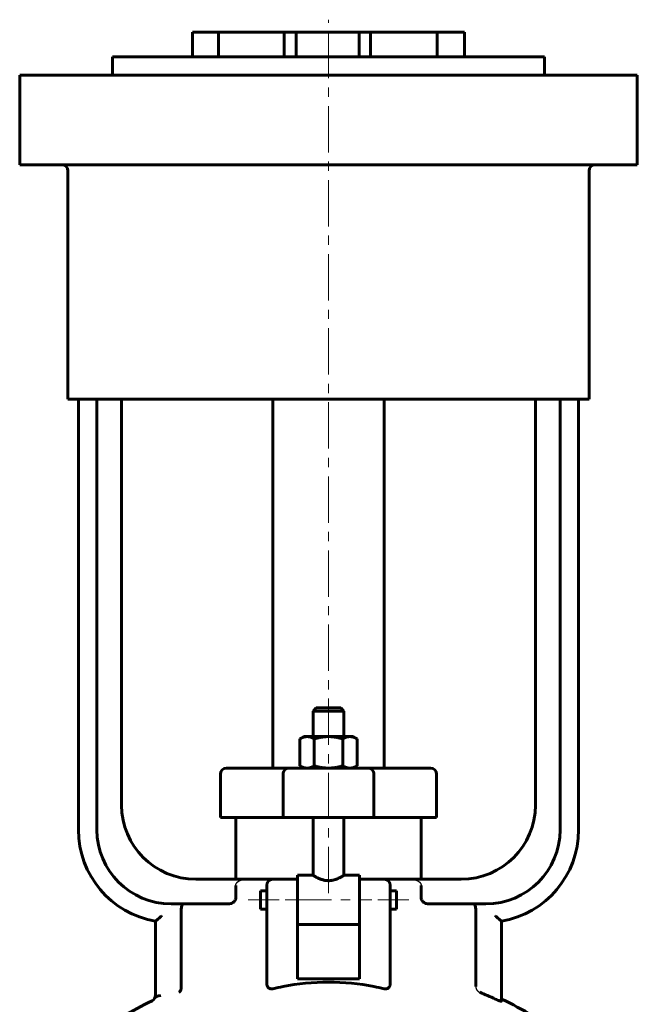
# Model space of a CAD drawing. Header units: millimetres. Extents: x -92 to 92, y -192 to 195.
# Tile 2 of 2: x -50 to 50, y 35 to 195. Entities that reach past the tile are written whole.
import ezdxf

# ---------------------------------------------------------------- set-up
doc = ezdxf.new("R2010")
doc.units = ezdxf.units.MM
for name, pattern in [('K5LT-1', [0]), ('K5LT_AXLED', [12, 7.5, -1.5, 1.5, -1.5]), ('K5LT_BASIC', [0])]:
    doc.linetypes.add(name, pattern=pattern)
doc.layers.add('Системный слой (1)', color=7, linetype='Continuous', true_color=0x6c6c6c)

# ---------------------------------------------------------------- blocks, each defined once
blk = doc.blocks.new('U0')
at = {"layer": 'Системный слой (1)', "color": 143, "linetype": 'K5LT_BASIC', "lineweight": 60, "true_color": 0x33acca}
for p, q in [((-5, 55.89), (-2.5, 55.89)), ((2.5, 55.89), (5, 55.89))]:
    blk.add_line(p, q, dxfattribs=at)
blk = doc.blocks.new('U3')
at = {"layer": 'Системный слой (1)', "color": 143, "linetype": 'K5LT_BASIC', "lineweight": 60, "true_color": 0x33acca}
for start, end in [(116.0652, 125.6514), (54.3486, 64.4836)]:
    blk.add_arc((0, -22.82), 65, start, end, dxfattribs=at)
blk = doc.blocks.new('U5')
at = {"layer": 'Системный слой (1)', "color": 143, "linetype": 'K5LT_BASIC', "lineweight": 60, "true_color": 0x33acca}
for p, q in [((-11, 51.89), (-11, 53.39)), ((-11, 50.39), (-11, 51.89))]:
    blk.add_line(p, q, dxfattribs=at)
blk = doc.blocks.new('U6')
at = {"layer": 'Системный слой (1)', "color": 143, "linetype": 'K5LT_BASIC', "lineweight": 60, "true_color": 0x33acca}
for p, q in [((0, 83), (-2, 83)), ((2, 83), (0, 83))]:
    blk.add_line(p, q, dxfattribs=at)
blk = doc.blocks.new('U9')
at = {"layer": 'Системный слой (1)', "color": 143, "linetype": 'K5LT_BASIC', "lineweight": 60, "true_color": 0x33acca}
for p, q in [((-35, 188.5), (0, 188.5)), ((0, 188.5), (35, 188.5))]:
    blk.add_line(p, q, dxfattribs=at)
blk = doc.blocks.new('U10')
at = {"layer": 'Системный слой (1)', "color": 143, "linetype": 'K5LT_BASIC', "lineweight": 60, "true_color": 0x33acca}
for p, q in [((11, 53.39), (11, 51.89)), ((11, 51.89), (11, 50.39))]:
    blk.add_line(p, q, dxfattribs=at)

msp = doc.modelspace()

# ---------------------------------------------------------------- linework, layer by layer
at = {"layer": 'Системный слой (1)', "color": 30, "linetype": 'K5LT_AXLED', "lineweight": 18, "true_color": 0xff8000}
for p, q in [((0, 53.01), (0, 194.5)), ((-13, 51.89), (-8, 51.89)), ((-7, 51.89), (7, 51.89)), ((8, 51.89), (13, 51.89))]:
    msp.add_line(p, q, dxfattribs=at)
at = {"layer": 'Системный слой (1)', "color": 143, "linetype": 'K5LT_BASIC', "lineweight": 60, "true_color": 0x33acca}
for p, q in [((-22, 188.5), (-22, 192.5)), ((-22, 192.5), (-17.8, 192.5)), ((-17.8, 188.5), (-17.8, 192.5)), ((-17.8, 192.5), (-7.16, 192.5)), ((-7.16, 192.5), (-5.21, 192.5)), ((-7.16, 188.5), (-7.16, 192.5)), ((-5.21, 188.5), (-5.21, 192.5)), ((4.94, 192.5), (-5.21, 192.5)), ((4.94, 188.5), (4.94, 192.5)), ((4.94, 192.5), (6.8, 192.5)), ((6.8, 192.5), (17.57, 192.5)), ((6.8, 188.5), (6.8, 192.5)), ((17.57, 192.5), (22, 192.5)), ((17.57, 188.5), (17.57, 192.5)), ((22, 188.5), (22, 192.5)), ((-35, 185.5), (-35, 188.5)), ((35, 185.5), (35, 188.5)), ((-50, 185.5), (-36.5, 185.5)), ((-50, 171), (-50, 185.5)), ((-36.5, 185.5), (36.5, 185.5)), ((36.5, 185.5), (50, 185.5)), ((50, 171), (50, 185.5)), ((-36.5, 171), (-50, 171)), ((-36.5, 171), (36.5, 171)), ((50, 171), (36.5, 171)), ((-42.2, 133), (-42.2, 170)), ((42.2, 133), (42.2, 170)), ((-42.2, 133), (42.2, 133)), ((-40.5, 133), (-40.5, 63.25)), ((-37.5, 133), (-37.5, 63.25)), ((-33.5, 67.25), (-33.5, 133)), ((-9, 73.25), (-9, 133)), ((9, 73.25), (9, 133)), ((33.5, 133), (33.5, 67.25)), ((37.5, 63.25), (37.5, 133)), ((40.5, 63.25), (40.5, 133)), ((-2, 83), (-2.5, 82.5)), ((2, 83), (2.5, 82.5)), ((-2.5, 78.35), (-2.5, 82.5)), ((-2.5, 82.5), (0, 82.5)), ((0, 82.5), (2.5, 82.5)), ((2.5, 78.35), (2.5, 82.5)), ((-4, 78.35), (-4.62, 77.99)), ((-3.46, 78.35), (-4, 78.35)), ((0, 78.35), (-3.46, 78.35)), ((3.46, 78.35), (0, 78.35)), ((4, 78.35), (3.46, 78.35)), ((4, 78.35), (4.62, 77.99)), ((-4.62, 73.61), (-4.62, 77.99)), ((-2.31, 73.61), (-2.31, 77.99)), ((2.31, 73.61), (2.31, 77.99)), ((4.62, 73.61), (4.62, 77.99)), ((-4, 73.25), (-4.62, 73.61)), ((4, 73.25), (4.62, 73.61)), ((-17.5, 65.25), (-17.5, 72.25)), ((-15.93, 73.25), (-16.5, 73.25)), ((-6.38, 73.25), (-15.93, 73.25)), ((-7.36, 65.25), (-7.36, 72.25)), ((6.38, 73.25), (-6.38, 73.25)), ((15.93, 73.25), (6.38, 73.25)), ((7.36, 65.25), (7.36, 72.25)), ((16.5, 73.25), (15.93, 73.25)), ((17.5, 65.25), (17.5, 72.25)), ((-17.5, 65.25), (-16.89, 65.25)), ((-16.89, 65.25), (-7.36, 65.25)), ((-15, 55.25), (-15, 65.25)), ((-7.36, 65.25), (7.36, 65.25)), ((-2.5, 55.89), (-2.5, 65.25)), ((2.5, 55.89), (2.5, 65.25)), ((7.36, 65.25), (16.89, 65.25)), ((15, 55.25), (15, 65.25)), ((16.89, 65.25), (17.5, 65.25)), ((-5, 55.89), (-5, 55.19)), ((5, 55.89), (5, 55.19)), ((-13.27, 55.25), (-21.5, 55.25)), ((-15, 54.25), (-15, 52.25)), ((-9, 55.25), (-13.27, 55.25)), ((-10, 54.25), (-10, 50.59)), ((-5, 55.25), (-9, 55.25)), ((-5, 49.8), (-5, 55.19)), ((9, 55.25), (5, 55.25)), ((5, 55.19), (5, 49.8)), ((13.27, 55.25), (9, 55.25)), ((10, 50.59), (10, 54.25)), ((21.5, 55.25), (13.27, 55.25)), ((15, 52.25), (15, 54.25)), ((-11, 53.39), (-10, 53.39)), ((10, 53.39), (11, 53.39)), ((-25.5, 51.25), (-16.25, 51.25)), ((16.25, 51.25), (25.5, 51.25)), ((-23.85, 50.25), (-23.85, 38.13)), ((-11, 50.39), (-10, 50.39)), ((-10, 50.59), (-10, 38.39)), ((-5, 49.8), (-5, 47.94)), ((5, 49.8), (5, 47.94)), ((10, 38.39), (10, 50.59)), ((10, 50.39), (11, 50.39)), ((23.85, 37.85), (23.85, 50.25)), ((-28, 48.46), (-28, 36.8)), ((-5, 39.11), (-5, 47.94)), ((-5, 47.89), (5, 47.89)), ((5, 47.94), (5, 39.11)), ((28, 35.48), (28, 48.46)), ((5, 39.11), (-5, 39.11)), ((-28, 36.8), (-28, 36.1))]:
    msp.add_line(p, q, dxfattribs=at)
for centre, radius, start, end in [((-43.2, 170), 1, 0, 90), ((43.2, 170), 1, 90, 180), ((-16.5, 72.25), 1, 90, 180), ((16.5, 72.25), 1, 0, 90), ((-21.5, 67.25), 12, 180, 270), ((21.5, 67.25), 12, 270, 0), ((-25.5, 63.25), 15, 180, 260.4059), ((-25.5, 63.25), 12, 180, 270), ((25.5, 63.25), 12, 270, 0), ((25.5, 63.25), 15, 279.5941, 0), ((-9, 54.25), 1, 90, 180), ((9, 54.25), 1, 0, 90), ((0, -22.82), 64.57, 65.2804, 67.7162), ((-29, 36.47), 1, 296.0652, 0)]:
    msp.add_arc(centre, radius, start, end, dxfattribs=at)
for centre, major_axis, ratio, start_param, end_param in [((0, 21.92), (-25, 0), 0.666667, 4.413712, 5.011066), ((-27, 36.1), (-1, 0), 0.293571, 4.846118, 6.283185)]:
    msp.add_ellipse(centre, major_axis=major_axis, ratio=ratio, start_param=start_param, end_param=end_param, dxfattribs=at)
for points in [[(-4.62, 77.99), (-4, 78.35), (-3.46, 78.35)], [(-3.46, 78.35), (-2.93, 78.35), (-2.31, 77.99)], [(-2.31, 77.99), (-1.07, 78.35), (0, 78.35)], [(0, 78.35), (1.07, 78.35), (2.31, 77.99)], [(2.31, 77.99), (2.93, 78.35), (3.46, 78.35)], [(3.46, 78.35), (4, 78.35), (4.62, 77.99)], [(-3.46, 73.25), (-4, 73.25), (-4.62, 73.61)], [(-2.31, 73.61), (-2.93, 73.25), (-3.46, 73.25)], [(0, 73.25), (-1.07, 73.25), (-2.31, 73.61)], [(2.31, 73.61), (1.07, 73.25), (0, 73.25)], [(3.46, 73.25), (2.93, 73.25), (2.31, 73.61)], [(4.62, 73.61), (4, 73.25), (3.46, 73.25)]]:
    msp.add_rational_spline(points, [1, 1.0379548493, 1], degree=2, dxfattribs=at)
for points, knots in [([(-6.38, 73.25), (-6.38, 73.25), (-6.39, 73.25), (-6.52, 73.25), (-6.64, 73.22), (-6.88, 73.12), (-6.99, 73.04), (-7.16, 72.86), (-7.23, 72.75), (-7.33, 72.51), (-7.36, 72.38), (-7.36, 72.25)], [-0.3145215, -0.3145215, -0.3145215, -0.3145215, -0.3137899, -0.3137899, -0.2740749, -0.2740749, -0.2349957, -0.2349957, -0.1959397, -0.1959397, -0.1568949, -0.1568949, -0.1568949, -0.1568949]), ([(6.38, 73.25), (6.38, 73.25), (6.39, 73.25), (6.52, 73.25), (6.64, 73.22), (6.88, 73.12), (6.99, 73.04), (7.16, 72.86), (7.23, 72.75), (7.33, 72.51), (7.36, 72.38), (7.36, 72.25)], [-0.0007316, -0.0007316, -0.0007316, -0.0007316, 0, 0, 0.0397149, 0.0397149, 0.0787941, 0.0787941, 0.1178502, 0.1178502, 0.1568949, 0.1568949, 0.1568949, 0.1568949]), ([(2.5, 55.89), (2.5, 55.89), (2.48, 55.88), (2.39, 55.82), (2.27, 55.75), (2.1, 55.65), (1.91, 55.55), (1.7, 55.44), (1.46, 55.34), (1.23, 55.24), (1.05, 55.18), (0.87, 55.13), (0.65, 55.07), (0.39, 55.03), (0.13, 55.01), (-0.13, 55.01), (-0.37, 55.03), (-0.62, 55.07), (-0.9, 55.13), (-1.17, 55.22), (-1.39, 55.31), (-1.6, 55.4), (-1.79, 55.49), (-1.99, 55.59), (-2.17, 55.69), (-2.33, 55.79), (-2.43, 55.84), (-2.49, 55.88), (-2.5, 55.89), (-2.5, 55.89)], [0, 0, 0, 0, 1.495071, 2.75551, 4.213604, 5.419931, 6.801112, 7.756319, 9.127336, 10.313858, 10.954112, 11.554239, 12.543303, 13.576214, 14.539967, 15.471193, 16.412448, 17.223603, 18.37897, 19.669512, 20.715698, 21.398603, 22.741415, 23.720618, 24.949795, 26.564393, 27.851203, 28.646239, 30, 30, 30, 30]), ([(-23.51, 51.25), (-23.56, 51.25), (-23.6, 51.23), (-23.69, 51.12), (-23.73, 51.04), (-23.78, 50.86), (-23.81, 50.75), (-23.84, 50.51), (-23.85, 50.38), (-23.85, 50.25)], [0.4670929, 0.4670929, 0.4670929, 0.4670929, 0.5070489, 0.5070489, 0.547005, 0.547005, 0.5845373, 0.5845373, 0.6220696, 0.6220696, 0.6220696, 0.6220696]), ([(-15, 52.25), (-15, 52.19), (-15.01, 52.12), (-15.04, 52), (-15.06, 51.94), (-15.15, 51.78), (-15.22, 51.68), (-15.43, 51.49), (-15.59, 51.4), (-15.92, 51.28), (-16.09, 51.25), (-16.25, 51.25)], [0.3880613, 0.3880613, 0.3880613, 0.3880613, 0.4068782, 0.4068782, 0.4256952, 0.4256952, 0.463329, 0.463329, 0.5247631, 0.5247631, 0.5861972, 0.5861972, 0.5861972, 0.5861972]), ([(16.25, 51.25), (16.09, 51.25), (15.92, 51.28), (15.59, 51.4), (15.43, 51.49), (15.22, 51.68), (15.15, 51.78), (15.06, 51.94), (15.04, 52), (15.01, 52.12), (15, 52.19), (15, 52.25)], [0.1897592, 0.1897592, 0.1897592, 0.1897592, 0.2511933, 0.2511933, 0.3126274, 0.3126274, 0.3502613, 0.3502613, 0.3690782, 0.3690782, 0.3878951, 0.3878951, 0.3878951, 0.3878951]), ([(23.85, 50.25), (23.85, 50.38), (23.84, 50.51), (23.81, 50.75), (23.78, 50.86), (23.73, 51.04), (23.69, 51.12), (23.6, 51.23), (23.56, 51.25), (23.51, 51.25)], [0.6220649, 0.6220649, 0.6220649, 0.6220649, 0.6595972, 0.6595972, 0.6971294, 0.6971294, 0.7370855, 0.7370855, 0.7770416, 0.7770416, 0.7770416, 0.7770416]), ([(-27, 49.33), (-27, 49.33), (-27, 49.33), (-27.1, 49.24), (-27.2, 49.15), (-27.39, 48.99), (-27.48, 48.91), (-27.66, 48.75), (-27.74, 48.68), (-27.88, 48.56), (-27.92, 48.52), (-27.98, 48.47), (-28, 48.46), (-28, 48.46)], [-0.0005998, -0.0005998, -0.0005998, -0.0005998, 0, 0, 0.0391282, 0.0391282, 0.0766232, 0.0766232, 0.1195847, 0.1195847, 0.1535629, 0.1535629, 0.1840375, 0.1840375, 0.1840375, 0.1840375]), ([(27, 49.33), (27, 49.33), (27, 49.33), (27.1, 49.24), (27.2, 49.15), (27.39, 48.99), (27.48, 48.91), (27.66, 48.75), (27.74, 48.68), (27.88, 48.56), (27.92, 48.52), (27.98, 48.47), (28, 48.46), (28, 48.46)], [-0.3686748, -0.3686748, -0.3686748, -0.3686748, -0.368075, -0.368075, -0.3289468, -0.3289468, -0.2914518, -0.2914518, -0.2484903, -0.2484903, -0.2145121, -0.2145121, -0.1840375, -0.1840375, -0.1840375, -0.1840375]), ([(-9.87, 37.85), (-9.9, 37.89), (-9.91, 37.93), (-9.98, 38.11), (-10, 38.26), (-10, 38.39)], [0.28953497, 0.28953497, 0.28953497, 0.28953497, 0.30302554, 0.30302554, 0.34435489, 0.34435489, 0.34435489, 0.34435489]), ([(10, 38.39), (10, 38.26), (9.98, 38.11), (9.91, 37.93), (9.9, 37.89), (9.87, 37.85)], [0.34847926, 0.34847926, 0.34847926, 0.34847926, 0.38980861, 0.38980861, 0.40329918, 0.40329918, 0.40329918, 0.40329918]), ([(-24.2, 36.93), (-24.2, 36.93), (-24.2, 36.93), (-24.11, 36.98), (-24.03, 37.07), (-23.91, 37.27), (-23.87, 37.39), (-23.83, 37.62), (-23.83, 37.73), (-23.84, 37.84), (-23.84, 37.85), (-23.84, 37.85)], [-0.3552533, -0.3552533, -0.3552533, -0.3552533, -0.3547027, -0.3547027, -0.3018223, -0.3018223, -0.2560428, -0.2560428, -0.2193055, -0.2193055, -0.2191952, -0.2191952, -0.2191952, -0.2191952]), ([(-23.85, 38.13), (-23.85, 38.1), (-23.85, 38.06), (-23.84, 37.96), (-23.84, 37.9), (-23.84, 37.85)], [0.17407145, 0.17407145, 0.17407145, 0.17407145, 0.18535728, 0.18535728, 0.20330128, 0.20330128, 0.20330128, 0.20330128]), ([(-9.87, 37.85), (-9.85, 37.81), (-9.83, 37.78), (-9.76, 37.68), (-9.7, 37.64), (-9.56, 37.55), (-9.47, 37.52), (-9.27, 37.48), (-9.16, 37.48), (-9.03, 37.5), (-9.02, 37.5), (-9, 37.51)], [1.0897414, 1.0897414, 1.0897414, 1.0897414, 1.104377, 1.104377, 1.1330604, 1.1330604, 1.1678808, 1.1678808, 1.2035247, 1.2035247, 1.208635, 1.208635, 1.208635, 1.208635]), ([(9, 37.51), (9.03, 37.5), (9.06, 37.5), (9.2, 37.48), (9.31, 37.48), (9.51, 37.53), (9.6, 37.56), (9.74, 37.66), (9.79, 37.72), (9.85, 37.81), (9.86, 37.83), (9.87, 37.85)], [0.406068, 0.406068, 0.406068, 0.406068, 0.41582, 0.41582, 0.4506968, 0.4506968, 0.4842561, 0.4842561, 0.5138784, 0.5138784, 0.5218263, 0.5218263, 0.5218263, 0.5218263]), ([(28, 35.48), (28, 35.48), (28, 35.48), (28, 35.47), (27.97, 35.46), (27.87, 35.48), (27.79, 35.51), (27.62, 35.57), (27.5, 35.61), (27.25, 35.72), (27.12, 35.78), (27, 35.83)], [-0.0762382, -0.0762382, -0.0762382, -0.0762382, -0.0753227, -0.0753227, -0.0376614, -0.0376614, 0, 0, 0.0402325, 0.0402325, 0.0804651, 0.0804651, 0.0804651, 0.0804651])]:
    msp.add_open_spline(points, degree=3, knots=knots, dxfattribs=at)
at = {"layer": 'Системный слой (1)', "color": 7, "linetype": 'K5LT-1'}
for points, knots in [([(-15, 54.25), (-15, 54.26), (-15, 54.28), (-15, 54.31), (-14.99, 54.34), (-14.99, 54.36), (-14.98, 54.39), (-14.98, 54.42), (-14.97, 54.45), (-14.96, 54.47), (-14.95, 54.5), (-14.94, 54.52), (-14.92, 54.55), (-14.91, 54.57), (-14.9, 54.59), (-14.88, 54.62), (-14.86, 54.65), (-14.84, 54.68), (-14.82, 54.7), (-14.8, 54.72), (-14.78, 54.74), (-14.76, 54.76), (-14.74, 54.78), (-14.72, 54.81), (-14.68, 54.84), (-14.65, 54.86), (-14.62, 54.88), (-14.6, 54.9), (-14.57, 54.91), (-14.54, 54.94), (-14.5, 54.96), (-14.46, 54.98), (-14.43, 55), (-14.41, 55.01), (-14.38, 55.02), (-14.34, 55.04), (-14.3, 55.06), (-14.26, 55.08), (-14.22, 55.09), (-14.18, 55.11), (-14.13, 55.12), (-14.1, 55.13), (-14.07, 55.14), (-14.05, 55.15), (-14.01, 55.16), (-13.96, 55.17), (-13.91, 55.18), (-13.84, 55.2), (-13.77, 55.21), (-13.7, 55.22), (-13.63, 55.23), (-13.55, 55.24), (-13.47, 55.24), (-13.41, 55.25), (-13.36, 55.25), (-13.31, 55.25), (-13.28, 55.25), (-13.27, 55.25)], [0, 0, 0, 0, 0.0028319, 0.0056638, 0.0084957, 0.0113276, 0.0126329, 0.0161174, 0.0196019, 0.0215363, 0.0234706, 0.0273392, 0.0295409, 0.0317426, 0.0338078, 0.0379383, 0.0420687, 0.0433357, 0.0465117, 0.0496877, 0.0520553, 0.054423, 0.0571948, 0.0599667, 0.0655103, 0.0689393, 0.0723684, 0.0747853, 0.0772022, 0.0820359, 0.0868697, 0.0913036, 0.0935205, 0.0957374, 0.0987808, 0.1018242, 0.107911, 0.1109544, 0.1139978, 0.1200846, 0.1240425, 0.1280003, 0.1298022, 0.131604, 0.1364628, 0.1413216, 0.1461803, 0.1510391, 0.1607567, 0.1656155, 0.1704742, 0.1794857, 0.1884972, 0.193003, 0.1975087, 0.2020145, 0.2065203, 0.2065203, 0.2065203, 0.2065203]), ([(13.27, 55.25), (13.3, 55.25), (13.36, 55.25), (13.43, 55.25), (13.48, 55.24), (13.54, 55.24), (13.59, 55.23), (13.64, 55.23), (13.68, 55.22), (13.7, 55.22), (13.73, 55.22), (13.77, 55.21), (13.81, 55.2), (13.86, 55.19), (13.91, 55.18), (13.96, 55.17), (14.01, 55.16), (14.05, 55.15), (14.08, 55.14), (14.1, 55.13), (14.13, 55.12), (14.16, 55.11), (14.18, 55.11), (14.21, 55.09), (14.24, 55.08), (14.28, 55.07), (14.31, 55.05), (14.35, 55.04), (14.38, 55.02), (14.42, 55), (14.48, 54.97), (14.54, 54.94), (14.59, 54.91), (14.62, 54.88), (14.66, 54.85), (14.7, 54.82), (14.74, 54.78), (14.77, 54.76), (14.79, 54.73), (14.81, 54.71), (14.83, 54.68), (14.86, 54.65), (14.89, 54.61), (14.91, 54.58), (14.92, 54.55), (14.93, 54.54), (14.94, 54.52), (14.95, 54.5), (14.95, 54.48), (14.96, 54.46), (14.97, 54.43), (14.98, 54.41), (14.99, 54.38), (14.99, 54.36), (14.99, 54.33), (15, 54.3), (15, 54.29), (15, 54.27), (15, 54.26), (15, 54.25)], [0.645675, 0.645675, 0.645675, 0.645675, 0.6561917, 0.6614501, 0.6667084, 0.6717548, 0.6768011, 0.6818475, 0.6843707, 0.6868939, 0.689313, 0.6917322, 0.6965706, 0.7014089, 0.7062473, 0.7110856, 0.715924, 0.7207623, 0.7231815, 0.7256007, 0.728277, 0.7309534, 0.7336298, 0.7363062, 0.7397186, 0.743131, 0.7465434, 0.7499558, 0.7533683, 0.7567807, 0.7636055, 0.7704303, 0.7772552, 0.7800627, 0.7828703, 0.7920005, 0.7950439, 0.7980873, 0.8011034, 0.8041194, 0.8071355, 0.8101515, 0.8154292, 0.820707, 0.8221678, 0.8236286, 0.8256938, 0.827759, 0.8298242, 0.8319782, 0.8347614, 0.8375445, 0.8394435, 0.8413424, 0.8451403, 0.8469041, 0.8486678, 0.8504315, 0.8521953, 0.8521953, 0.8521953, 0.8521953]), ([(23.85, 37.85), (23.85, 37.83), (23.85, 37.8), (23.85, 37.76), (23.86, 37.72), (23.86, 37.69), (23.87, 37.67), (23.87, 37.65), (23.87, 37.63), (23.88, 37.59), (23.89, 37.56), (23.9, 37.53), (23.91, 37.51), (23.92, 37.49), (23.93, 37.47), (23.93, 37.45), (23.94, 37.43), (23.95, 37.42), (23.96, 37.4), (23.97, 37.39), (23.98, 37.37), (23.99, 37.35), (24, 37.33), (24.01, 37.32), (24.02, 37.29), (24.04, 37.27), (24.06, 37.25), (24.07, 37.23), (24.09, 37.21), (24.11, 37.18), (24.13, 37.16), (24.15, 37.14), (24.16, 37.13), (24.18, 37.12), (24.19, 37.11), (24.2, 37.1), (24.22, 37.08), (24.23, 37.07), (24.25, 37.06), (24.27, 37.05), (24.28, 37.03), (24.31, 37.02), (24.33, 37), (24.35, 36.99), (24.38, 36.98), (24.4, 36.96), (24.43, 36.95), (24.46, 36.94), (24.47, 36.93), (24.48, 36.93)], [0.3028112, 0.3028112, 0.3028112, 0.3028112, 0.3068272, 0.3108431, 0.3148591, 0.3188751, 0.3199278, 0.3209806, 0.3235149, 0.3260493, 0.331118, 0.333255, 0.3353921, 0.3375291, 0.3396661, 0.3413369, 0.3430077, 0.3446786, 0.3463494, 0.3482049, 0.3500603, 0.3519158, 0.3537713, 0.3556268, 0.3574822, 0.3611932, 0.3633275, 0.3654618, 0.3683577, 0.3712536, 0.3741495, 0.3770454, 0.3787264, 0.3804074, 0.3820884, 0.3837694, 0.3856384, 0.3875074, 0.3893764, 0.3912455, 0.3931145, 0.3949835, 0.3987215, 0.4009199, 0.4031183, 0.4059644, 0.4088104, 0.4116565, 0.4145025, 0.4145025, 0.4145025, 0.4145025])]:
    msp.add_open_spline(points, degree=3, knots=knots, dxfattribs=at)
at = {"layer": 'Системный слой (1)', "color": 143, "linetype": 'K5LT_BASIC', "lineweight": 60, "true_color": 0x33acca}
for points in [[(-9, 37.51), (-8.44, 37.62), (-7.88, 37.74), (-7.36, 37.85)], [(7.36, 37.85), (7.88, 37.74), (8.44, 37.62), (9, 37.51)]]:
    msp.add_open_spline(points, degree=3, dxfattribs=at)

# ---------------------------------------------------------------- block references
at = {"layer": 'Системный слой (1)'}
for name in ['U9', 'U6', 'U0', 'U5', 'U10', 'U3']:
    msp.add_blockref(name, (0, 0), dxfattribs=at)

doc.saveas('drawing.dxf')
